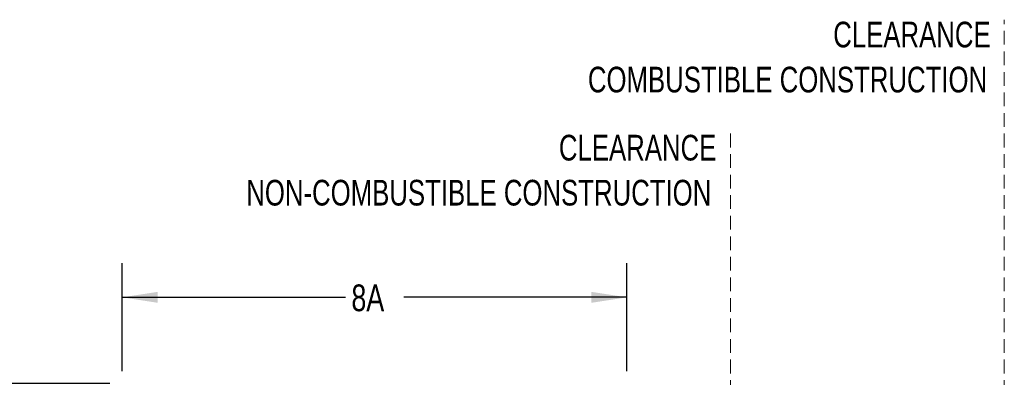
# Model space of a CAD drawing. Header units: inches. Extents: x 35 to 165, y 14 to 115.
# Tile 26 of 39: x 120 to 163, y 45 to 60. Entities that reach past the tile are written whole.
import ezdxf

# ---------------------------------------------------------------- set-up
doc = ezdxf.new("R2010")
doc.units = ezdxf.units.IN
doc.header["$LTSCALE"] = 12
doc.header["$MEASUREMENT"] = 0
doc.linetypes.add('HIDDEN', pattern=[0.075, 0.05, -0.025])
doc.layers.add('FORMAT', color=7, linetype='Continuous')
doc.styles.add('SLDTEXTSTYLE0', font='TXT', dxfattribs={"width": 0.75})
doc.dimstyles.new('SLDDIMSTYLE1', dxfattribs={"dimtxt": 1.17, "dimasz": 1.56, "dimexe": 0, "dimexo": 0.0625, "dimgap": 0.2925, "dimtad": 0, "dimtih": 1, "dimtoh": 1, "dimdec": 3, "dimrnd": 1e-09, "dimzin": 12, "dimdsep": 46, "dimlunit": 5, "dimtxsty": 'SLDTEXTSTYLE0', "dimsah": 1, "dimcen": 0.09, "dimadec": 0, "dimazin": 3, "dimtfac": 1, "dimtdec": 3, "dimtofl": 0, "dimtmove": 0, "dimatfit": 3, "dimfxl": 1, "dimfrac": 2, "dimtolj": 1, "dimtzin": 12, "dimarcsym": 0})
doc.dimstyles.new('SLDDIMSTYLE4', dxfattribs={"dimtxt": 1.17, "dimasz": 1.56, "dimexe": 0, "dimexo": 0.0625, "dimgap": 0.2925, "dimtad": 0, "dimtih": 1, "dimtoh": 1, "dimdec": 3, "dimrnd": 1e-09, "dimzin": 12, "dimdsep": 46, "dimlunit": 5, "dimtxsty": 'SLDTEXTSTYLE0', "dimsah": 1, "dimcen": 0.09, "dimse2": 1, "dimadec": 0, "dimazin": 3, "dimtfac": 1, "dimtdec": 3, "dimtmove": 0, "dimatfit": 0, "dimfxl": 1, "dimfrac": 2, "dimtolj": 1, "dimtzin": 12, "dimarcsym": 0})

# ---------------------------------------------------------------- blocks, each defined once
blk = doc.blocks.new('_D_13')
at = {"layer": 'FORMAT'}
for p, q in [((115.751, 48.783), (117.251, 48.783)), ((117.251, 48.783), (117.251, 44.447)), ((123.942, 44.447), (115.751, 44.447)), ((117.251, 42.197), (117.251, 39.197))]:
    blk.add_line(p, q, dxfattribs=at)
for points in [[(117.251, 44.447), (117.491, 46.007), (117.011, 46.007)], [(117.251, 42.197), (117.011, 40.637), (117.491, 40.637)]]:
    blk.add_solid(points, dxfattribs=at)
at = {"layer": 'FORMAT', "insert": (112.927, 49.345), "char_height": 1.17, "attachment_point": 1, "style": 'SLDTEXTSTYLE0'}
blk.add_mtext('7A', dxfattribs=at)
blk = doc.blocks.new('SW_NOTE_0_9')
at = {"layer": 'FORMAT', "color": 0, "char_height": 1.125, "attachment_point": 3, "style": 'SLDTEXTSTYLE0'}
for s, insert in [('CLEARANCE', (8.613, 1.45)), ('NON-COMBUSTIBLE CONSTRUCTION', (8.392, -0.522))]:
    blk.add_mtext(s, dxfattribs=dict(at, insert=insert))
blk = doc.blocks.new('SW_NOTE_0_10')
at = {"layer": 'FORMAT', "color": 0, "char_height": 1.125, "attachment_point": 3, "style": 'SLDTEXTSTYLE0'}
for s, insert in [('CLEARANCE', (8.613, 1.45)), ('COMBUSTIBLE CONSTRUCTION', (8.459, -0.522))]:
    blk.add_mtext(s, dxfattribs=dict(at, insert=insert))
blk = doc.blocks.new('_D_14')
at = {"layer": 'FORMAT'}
for p, q in [((124.484, 44.989), (124.484, 49.727)), ((146.6, 44.989), (146.6, 49.727)), ((124.484, 48.227), (134.263, 48.227)), ((146.6, 48.227), (136.822, 48.227))]:
    blk.add_line(p, q, dxfattribs=at)
for points in [[(124.484, 48.227), (126.044, 47.987), (126.044, 48.467)], [(146.6, 48.227), (145.04, 48.467), (145.04, 47.987)]]:
    blk.add_solid(points, dxfattribs=at)
at = {"layer": 'FORMAT', "insert": (134.528, 48.79), "char_height": 1.17, "attachment_point": 1, "style": 'SLDTEXTSTYLE0'}
blk.add_mtext('8A', dxfattribs=at)

msp = doc.modelspace()

# ---------------------------------------------------------------- linework, layer by layer
at = {"layer": 'FORMAT', "linetype": 'HIDDEN', "lineweight": 18}
for p, q in [((163.1298, 42.1971), (163.1298, 60.3886)), ((151.1298, 42.1971), (151.1298, 55.4807))]:
    msp.add_line(p, q, dxfattribs=at)

# ---------------------------------------------------------------- block references
at = {"layer": 'FORMAT'}
for name, p in [('SW_NOTE_0_10', (153.9183, 58.8505)), ('SW_NOTE_0_9', (141.9012, 53.8954))]:
    msp.add_blockref(name, p, dxfattribs=at)

# ---------------------------------------------------------------- dimensions: what is measured, and where the dimension line sits
dim = msp.add_linear_dim(base=(124.4843, 48.2275), p1=(146.6003, 44.3891), p2=(124.4843, 44.3891), text='8A', dimstyle='SLDDIMSTYLE1', dxfattribs=at)
dim.commit()
dim.dimension.update_dxf_attribs({"geometry": '_D_14', "text_midpoint": (135.5423, 48.2275), "dimtype": 160})
dim = msp.add_linear_dim(base=(117.251, 42.1971), p1=(124.5423, 44.4471), p2=(126.6005, 42.1971), angle=90, text='7A', dimstyle='SLDDIMSTYLE4', dxfattribs=at)
dim.commit()
dim.dimension.update_dxf_attribs({"geometry": '_D_13', "text_midpoint": (117.251, 48.7826), "dimtype": 160})

doc.saveas('drawing.dxf')
